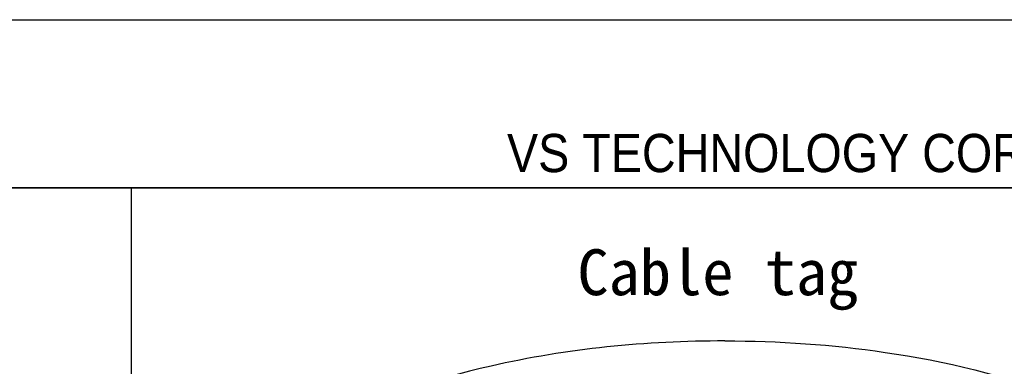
# Model space of a CAD drawing. Header units: millimetres. Extents: x 0 to 420, y 0 to 297.
# Tile 7 of 8: x 322 to 386, y 274 to 297. Entities that reach past the tile are written whole.
import ezdxf

# ---------------------------------------------------------------- set-up
doc = ezdxf.new("R2010")
doc.units = ezdxf.units.MM
doc.layers.add('CABLE TAG', color=7, linetype='Continuous')
doc.layers.add('FORM', color=7, linetype='Continuous')
doc.layers.add('PAPER', color=254, linetype='Continuous', plot=False)
doc.layers.add('TXT1', color=5, linetype='Continuous', lineweight=25)
doc.styles.add('SLDTEXTSTYLE0', font='MSGOTHIC.TTC')
doc.styles.add('SLDTEXTSTYLE3', font='GOTHIC.TTF', dxfattribs={"width": 0.913})

msp = doc.modelspace()

# ---------------------------------------------------------------- linework, layer by layer
at = {"layer": 'CABLE TAG'}
for points, knots in [([(368.2259, 275.9998), (363.083, 275.9976), (357.8928, 275.491), (349.212, 273.4984), (345.2078, 272.1748), (339.4218, 268.7358), (336.6541, 266.4682), (335.9128, 263.4983)], [5.6003084, 5.6003084, 5.6003084, 5.6003084, 7.9254145, 7.9254145, 9.6774696, 9.6774696, 10.9998668, 10.9998668, 10.9998668, 10.9998668]), ([(368.2259, 275.9998), (371.7392, 276.0012), (375.2453, 275.759), (382.594, 274.6812), (386.5869, 273.7431), (393.0425, 271.1903), (396.2506, 269.5137), (399.2348, 266.3018), (400.1069, 265.0382), (400.5055, 263.6403), (400.5408, 263.4983)], [0, 0, 0, 0, 1.5883169, 1.5883169, 3.3772984, 3.3772984, 4.7810972, 4.7810972, 5.327238, 5.3884661, 5.3884661, 5.3884661, 5.3884661])]:
    msp.add_open_spline(points, degree=3, knots=knots, dxfattribs=at)
at = {"layer": 'FORM', "linetype": 'Continuous'}
for p, q in [((13.5, 286), (406.5, 286)), ((406.5, 286), (13.5, 286)), ((13.5, 286), (406.5, 286)), ((406.5, 286), (13.5, 286)), ((406.5, 286), (329.4122, 286)), ((329.4122, 286), (329.4122, 245.0931))]:
    msp.add_line(p, q, dxfattribs=at)
at = {"layer": 'PAPER', "linetype": 'Continuous'}
msp.add_line((0, 297), (420, 297), dxfattribs=at)
msp.add_line((0, 297), (420, 297), dxfattribs=at)

# ---------------------------------------------------------------- texts
at = {"layer": 'FORM', "insert": (403.842, 289.5333), "char_height": 2.5, "attachment_point": 3, "style": 'SLDTEXTSTYLE3'}
msp.add_mtext('VS TECHNOLOGY CORPORATION', dxfattribs=at)
msp.add_mtext('VS TECHNOLOGY CORPORATION', dxfattribs=at)
at = {"layer": 'TXT1', "insert": (358.5816, 281.9907), "char_height": 3, "attachment_point": 1, "style": 'SLDTEXTSTYLE0'}
msp.add_mtext('Cable tag', dxfattribs=at)

doc.saveas('drawing.dxf')
